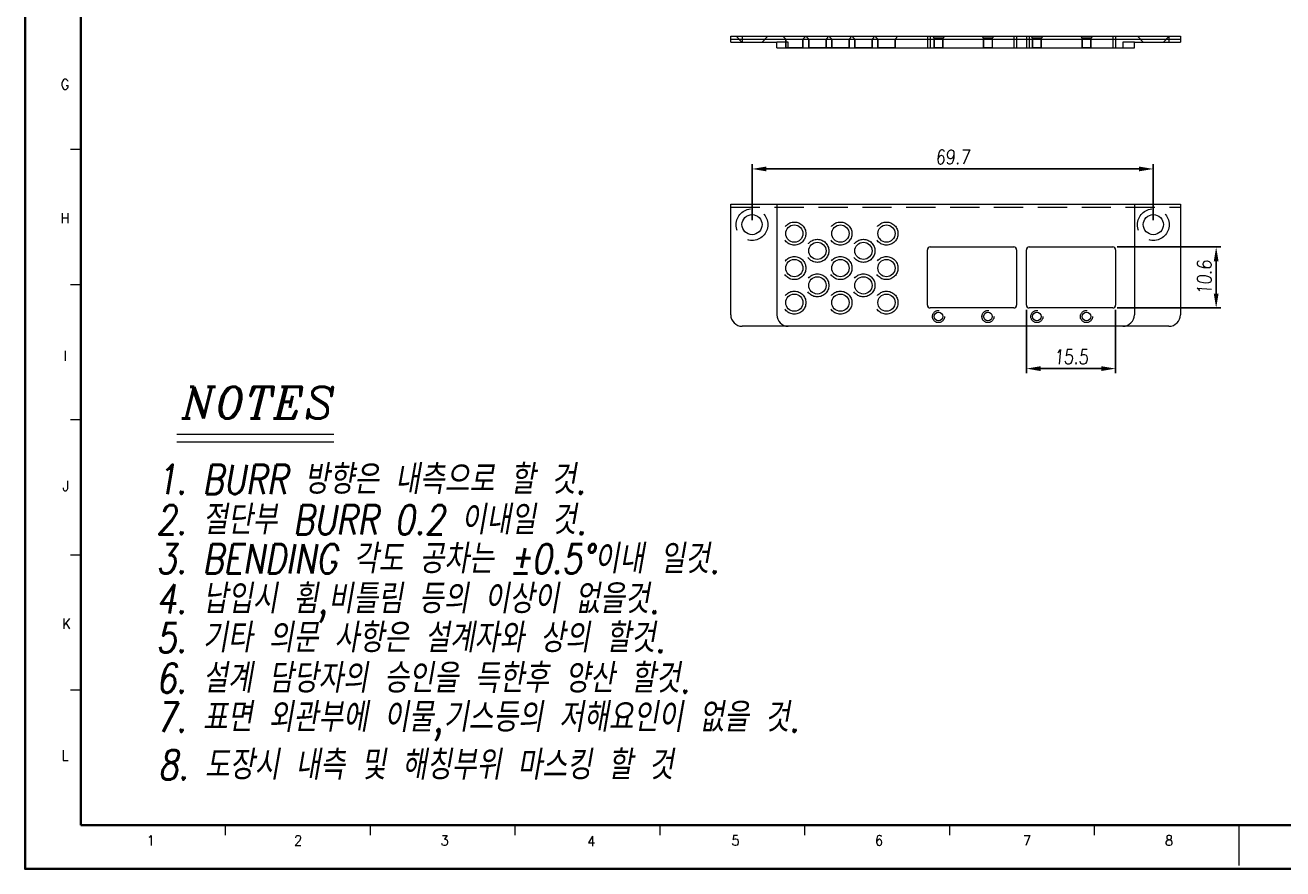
# Model space of a CAD drawing. Header units: millimetres. Extents: x 4065 to 8083, y -652 to 5416.
# Tile 210 of 256: x 5173 to 5391, y 4103 to 4249. Entities that reach past the tile are written whole.
import ezdxf
from ezdxf.enums import TextEntityAlignment as Align

# ---------------------------------------------------------------- set-up
doc = ezdxf.new("R2010")
doc.units = ezdxf.units.MM
doc.header["$LTSCALE"] = 0.8
doc.header["$PDMODE"] = 3
doc.header["$PDSIZE"] = 0.3125
doc.linetypes.add('HIDDEN', pattern=[9.525, 6.35, -3.175])
doc.layers.get('0').update_dxf_attribs({"linetype": 'CONTINUOUS', "lineweight": 0})
doc.layers.get('Defpoints').update_dxf_attribs({"linetype": 'CONTINUOUS', "lineweight": 0})
for name, color, linetype, lineweight in [('2', 3, 'CONTINUOUS', 0), ('3', 5, 'HIDDEN', 0), ('P', 1, 'CONTINUOUS', 0)]:
    doc.layers.add(name, color=color, linetype=linetype, lineweight=lineweight)
doc.styles.add('A', font='ITALIC', dxfattribs={"height": 3})
doc.styles.add('linetech', font='romans.shx', dxfattribs={"width": 0.8, "oblique": 10, "bigfont": 'whgtxt.shx'})
doc.styles.get("Standard").update_dxf_attribs({"font": 'romans.shx', "width": 0.8, "oblique": 5, "bigfont": 'whgtxt.shx'})
doc.dimstyles.get("Standard").update_dxf_attribs({"dimtxt": 2.5, "dimasz": 2.5, "dimexe": 0.8, "dimexo": 0.8, "dimgap": 0.8, "dimtad": 1, "dimdsep": 46, "dimtxsty": 'Standard', "dimcen": 0, "dimclrd": 3, "dimclre": 3, "dimclrt": 3, "dimazin": 0, "dimtp": 0.001, "dimtm": 0.001, "dimtfac": 1, "dimtmove": 0, "dimatfit": 3, "dimfxl": 0, "dimtolj": 1, "dimarcsym": 0})

# ---------------------------------------------------------------- blocks, each defined once
blk = doc.blocks.new('*D1014')
at = {"layer": '2', "color": 3, "lineweight": -2}
for p, q in [((5362.61, 4210.57), (5380.58, 4210.57)), ((5379.78, 4208.07), (5379.78, 4202.47)), ((5362.61, 4199.97), (5380.58, 4199.97))]:
    blk.add_line(p, q, dxfattribs=at)
at = {"layer": '2', "color": 3}
for points in [[(5379.36, 4208.07), (5380.19, 4208.07), (5379.78, 4210.57)], [(5379.36, 4202.47), (5380.19, 4202.47), (5379.78, 4199.97)]]:
    blk.add_solid(points, dxfattribs=at)
at = {"layer": 'Defpoints', "color": 0}
for p in [(5361.81, 4210.57), (5361.81, 4199.97), (5379.78, 4199.97)]:
    blk.add_point(p, dxfattribs=at)
at = {"layer": '2', "color": 3, "insert": (5377.73, 4205.27), "char_height": 2.5, "attachment_point": 5, "rotation": 90}
blk.add_mtext('\\A1;10.6', dxfattribs=at)
blk = doc.blocks.new('*D1015')
at = {"layer": '2', "color": 3, "lineweight": -2}
for p, q in [((5346.81, 4199.67), (5346.81, 4188.63)), ((5362.31, 4199.67), (5362.31, 4188.63)), ((5349.31, 4189.43), (5359.81, 4189.43))]:
    blk.add_line(p, q, dxfattribs=at)
at = {"layer": '2', "color": 3}
for points in [[(5349.31, 4189.85), (5349.31, 4189.01), (5346.81, 4189.43)], [(5359.81, 4189.85), (5359.81, 4189.01), (5362.31, 4189.43)]]:
    blk.add_solid(points, dxfattribs=at)
at = {"layer": 'Defpoints', "color": 0}
for p in [(5346.81, 4200.47), (5362.31, 4200.47), (5362.31, 4189.43)]:
    blk.add_point(p, dxfattribs=at)
at = {"layer": '2', "color": 3, "insert": (5354.56, 4191.48), "char_height": 2.5, "attachment_point": 5}
blk.add_mtext('\\A1;15.5', dxfattribs=at)
blk = doc.blocks.new('*D1016')
at = {"layer": '2', "color": 3, "lineweight": -2}
for p, q in [((5299.16, 4215.24), (5299.16, 4224.92)), ((5368.86, 4215.24), (5368.86, 4224.92)), ((5301.66, 4224.12), (5366.36, 4224.12))]:
    blk.add_line(p, q, dxfattribs=at)
at = {"layer": '2', "color": 3}
for points in [[(5301.66, 4224.53), (5301.66, 4223.7), (5299.16, 4224.12)], [(5366.36, 4224.53), (5366.36, 4223.7), (5368.86, 4224.12)]]:
    blk.add_solid(points, dxfattribs=at)
at = {"layer": 'Defpoints', "color": 0}
for p in [(5368.86, 4224.12), (5299.16, 4214.44), (5368.86, 4214.44)]:
    blk.add_point(p, dxfattribs=at)
at = {"layer": '2', "color": 3, "insert": (5334.01, 4226.17), "char_height": 2.5, "attachment_point": 5}
blk.add_mtext('\\A1;69.7', dxfattribs=at)

msp = doc.modelspace()

# ---------------------------------------------------------------- linework, layer by layer
at = {"color": 7, "linetype": 'Continuous', "lineweight": 35}
for q in [(5182.572, 4391.928), (5585.021, 4110.143)]:
    msp.add_line((5182.572, 4110.143), q, dxfattribs=at)
at = {"linetype": 'Continuous'}
for p, q in [((5295.464, 4246.159), (5295.464, 4247.159)), ((5295.464, 4247.159), (5373.564, 4247.159)), ((5295.464, 4246.659), (5373.564, 4246.659)), ((5373.564, 4247.159), (5373.564, 4246.159)), ((5295.464, 4246.159), (5303.464, 4246.159)), ((5303.464, 4245.159), (5303.464, 4246.159)), ((5303.464, 4245.159), (5365.564, 4245.159)), ((5365.564, 4246.159), (5373.564, 4246.159)), ((5365.564, 4245.159), (5365.564, 4246.159)), ((5295.464, 4198.794), (5295.464, 4217.994)), ((5295.464, 4217.994), (5373.564, 4217.994)), ((5373.564, 4217.994), (5373.564, 4198.794)), ((5329.614, 4200.469), (5329.614, 4210.069)), ((5330.114, 4210.569), (5344.614, 4210.569)), ((5345.114, 4210.069), (5345.114, 4200.469)), ((5346.814, 4200.469), (5346.814, 4210.069)), ((5347.314, 4210.569), (5361.814, 4210.569)), ((5362.314, 4210.069), (5362.314, 4200.469)), ((5344.614, 4199.969), (5330.114, 4199.969)), ((5361.814, 4199.969), (5347.314, 4199.969)), ((5371.564, 4196.794), (5297.464, 4196.794))]:
    msp.add_line(p, q, dxfattribs=at)
at = {"color": 7, "linetype": 'Continuous'}
for p, q in [((5180.813, 4227.553), (5182.572, 4227.553)), ((5180.813, 4204.071), (5182.572, 4204.071)), ((5180.813, 4180.589), (5182.572, 4180.589)), ((5180.813, 4157.107), (5182.572, 4157.107)), ((5180.813, 4133.625), (5182.572, 4133.625)), ((5207.725, 4108.384), (5207.725, 4110.143)), ((5232.878, 4108.384), (5232.878, 4110.143)), ((5258.031, 4108.384), (5258.031, 4110.143)), ((5283.185, 4108.384), (5283.185, 4110.143)), ((5308.338, 4108.384), (5308.338, 4110.143)), ((5333.491, 4108.384), (5333.491, 4110.143)), ((5358.644, 4108.384), (5358.644, 4110.143)), ((5383.797, 4103.107), (5383.797, 4110.143))]:
    msp.add_line(p, q, dxfattribs=at)
at = {"color": 7, "linetype": 'Continuous', "lineweight": 35}
msp.add_lwpolyline([(5172.917, 4399.536), (5172.917, 4102.536), (5592.917, 4102.536), (5592.917, 4399.536)], close=True, dxfattribs=at)
at = {"linetype": 'Continuous'}
for centre, radius in [((5299.164, 4214.444), 1.75), ((5368.864, 4214.444), 1.75), ((5306.514, 4206.894), 1.5), ((5314.514, 4206.894), 1.5), ((5322.514, 4206.894), 1.5), ((5310.514, 4203.894), 1.5), ((5318.514, 4203.894), 1.5), ((5306.514, 4200.894), 1.5), ((5314.514, 4200.894), 1.5), ((5322.514, 4200.894), 1.5), ((5331.544, 4198.474), 0.75), ((5340.144, 4198.474), 0.75), ((5348.644, 4198.474), 0.75), ((5357.244, 4198.474), 0.75)]:
    msp.add_circle(centre, radius, dxfattribs=at)
for centre, radius, start, end in [((5330.114, 4210.069), 0.5, 90, 180), ((5344.614, 4210.069), 0.5, 0, 90), ((5347.314, 4210.069), 0.5, 90, 180), ((5361.814, 4210.069), 0.5, 0, 90), ((5297.464, 4198.794), 2, 180, 270), ((5330.114, 4200.469), 0.5, 180, 270), ((5344.614, 4200.469), 0.5, 270, 0), ((5347.314, 4200.469), 0.5, 180, 270), ((5361.814, 4200.469), 0.5, 270, 0), ((5371.564, 4198.794), 2, 270, 0)]:
    msp.add_arc(centre, radius, start, end, dxfattribs=at)
at = {"layer": '2'}
for p, q in [((5199.234, 4178.057), (5226.543, 4178.057)), ((5199.234, 4176.693), (5226.543, 4176.693))]:
    msp.add_line(p, q, dxfattribs=at)
at = {"layer": '3'}
for p, q in [((5297.414, 4246.159), (5296.414, 4247.159)), ((5297.464, 4247.159), (5297.464, 4246.159)), ((5301.914, 4247.159), (5300.914, 4246.159)), ((5304.514, 4247.159), (5305.014, 4246.659)), ((5305.014, 4246.659), (5305.014, 4245.159)), ((5305.014, 4245.159), (5305.014, 4246.659)), ((5308.514, 4247.159), (5308.014, 4246.659)), ((5308.014, 4246.659), (5308.014, 4245.159)), ((5308.014, 4245.159), (5308.014, 4246.659)), ((5308.514, 4247.159), (5309.014, 4246.659)), ((5309.014, 4246.659), (5309.014, 4245.159)), ((5309.014, 4245.159), (5309.014, 4246.659)), ((5312.514, 4247.159), (5312.014, 4246.659)), ((5312.014, 4246.659), (5312.014, 4245.159)), ((5312.014, 4245.159), (5312.014, 4246.659)), ((5312.514, 4247.159), (5313.014, 4246.659)), ((5313.014, 4246.659), (5313.014, 4245.159)), ((5313.014, 4245.159), (5313.014, 4246.659)), ((5316.514, 4247.159), (5316.014, 4246.659)), ((5316.014, 4246.659), (5316.014, 4245.159)), ((5316.014, 4245.159), (5316.014, 4246.659)), ((5316.514, 4247.159), (5317.014, 4246.659)), ((5317.014, 4246.659), (5317.014, 4245.159)), ((5317.014, 4245.159), (5317.014, 4246.659)), ((5320.514, 4247.159), (5320.014, 4246.659)), ((5320.014, 4246.659), (5320.014, 4245.159)), ((5320.014, 4245.159), (5320.014, 4246.659)), ((5320.514, 4247.159), (5321.014, 4246.659)), ((5321.014, 4246.659), (5321.014, 4245.159)), ((5321.014, 4245.159), (5321.014, 4246.659)), ((5324.514, 4247.159), (5324.014, 4246.659)), ((5324.014, 4246.659), (5324.014, 4245.159)), ((5324.014, 4245.159), (5324.014, 4246.659)), ((5329.614, 4247.159), (5329.614, 4245.159)), ((5330.114, 4247.159), (5330.114, 4245.159)), ((5330.494, 4247.159), (5330.794, 4246.859)), ((5330.794, 4246.859), (5330.794, 4245.159)), ((5330.794, 4245.159), (5330.794, 4246.859)), ((5332.294, 4246.859), (5330.794, 4246.859)), ((5332.594, 4247.159), (5332.294, 4246.859)), ((5332.294, 4246.859), (5332.294, 4245.159)), ((5332.294, 4245.159), (5332.294, 4246.859)), ((5339.094, 4247.159), (5339.394, 4246.859)), ((5340.894, 4246.859), (5339.394, 4246.859)), ((5339.394, 4246.859), (5339.394, 4245.159)), ((5339.394, 4245.159), (5339.394, 4246.859)), ((5341.194, 4247.159), (5340.894, 4246.859)), ((5340.894, 4246.859), (5340.894, 4245.159)), ((5344.614, 4247.159), (5344.614, 4245.159)), ((5345.114, 4247.159), (5345.114, 4245.159)), ((5346.814, 4247.159), (5346.814, 4245.159)), ((5347.314, 4247.159), (5347.314, 4245.159)), ((5347.594, 4247.159), (5347.894, 4246.859)), ((5349.394, 4246.859), (5347.894, 4246.859)), ((5347.894, 4246.859), (5347.894, 4245.159)), ((5347.894, 4245.159), (5347.894, 4246.859)), ((5349.694, 4247.159), (5349.394, 4246.859)), ((5349.394, 4246.859), (5349.394, 4245.159)), ((5349.394, 4245.159), (5349.394, 4246.859)), ((5356.194, 4247.159), (5356.494, 4246.859)), ((5357.994, 4246.859), (5356.494, 4246.859)), ((5356.494, 4246.859), (5356.494, 4245.159)), ((5356.494, 4245.159), (5356.494, 4246.859)), ((5358.294, 4247.159), (5357.994, 4246.859)), ((5357.994, 4246.859), (5357.994, 4245.159)), ((5357.994, 4245.159), (5357.994, 4246.859)), ((5361.814, 4247.159), (5361.814, 4245.159)), ((5362.314, 4247.159), (5362.314, 4245.159)), ((5367.114, 4246.159), (5366.114, 4247.159)), ((5371.614, 4247.159), (5370.614, 4246.159)), ((5371.564, 4247.159), (5371.564, 4246.159)), ((5305.464, 4246.159), (5303.464, 4246.159)), ((5308.014, 4245.159), (5305.014, 4245.159)), ((5305.464, 4245.159), (5305.464, 4246.159)), ((5312.014, 4245.159), (5309.014, 4245.159)), ((5316.014, 4245.159), (5312.164, 4245.159)), ((5320.014, 4245.159), (5317.014, 4245.159)), ((5324.014, 4245.159), (5321.014, 4245.159)), ((5332.294, 4245.159), (5330.794, 4245.159)), ((5340.894, 4245.159), (5339.394, 4245.159)), ((5349.394, 4245.159), (5347.894, 4245.159)), ((5357.994, 4245.159), (5356.494, 4245.159)), ((5365.564, 4246.159), (5363.564, 4246.159)), ((5363.564, 4246.159), (5363.564, 4245.159)), ((5295.464, 4217.494), (5373.564, 4217.494))]:
    msp.add_line(p, q, dxfattribs=at)
for centre, radius in [((5299.164, 4214.444), 2.75), ((5368.864, 4214.444), 2.75), ((5306.514, 4212.894), 2), ((5314.514, 4212.894), 2), ((5322.514, 4212.894), 2), ((5310.514, 4209.894), 2), ((5318.514, 4209.894), 2), ((5306.514, 4206.894), 2), ((5314.514, 4206.894), 2), ((5322.514, 4206.894), 2), ((5310.514, 4203.894), 2), ((5318.514, 4203.894), 2), ((5306.514, 4200.894), 2), ((5314.514, 4200.894), 2), ((5322.514, 4200.894), 2), ((5331.544, 4198.474), 1.05), ((5340.144, 4198.474), 1.05), ((5348.644, 4198.474), 1.05), ((5357.244, 4198.474), 1.05)]:
    msp.add_circle(centre, radius, dxfattribs=at)
at = {"layer": 'P', "linetype": 'Continuous'}
for p, q in [((5303.464, 4217.994), (5303.464, 4198.794)), ((5365.564, 4217.994), (5365.564, 4198.794))]:
    msp.add_line(p, q, dxfattribs=at)
for centre in [(5306.514, 4212.894), (5314.514, 4212.894), (5322.514, 4212.894), (5310.514, 4209.894), (5318.514, 4209.894)]:
    msp.add_circle(centre, 1.5, dxfattribs=at)
for centre, start, end in [((5305.464, 4198.794), 180, 270), ((5363.564, 4198.794), 270, 0)]:
    msp.add_arc(centre, 2, start, end, dxfattribs=at)

# ---------------------------------------------------------------- texts
at = {"color": 7, "linetype": 'Continuous', "width": 0.933333}
for s, p in [('G', (5179.844, 4238.825)), ('H', (5179.844, 4215.562)), ('I', (5179.844, 4191.656)), ('J', (5179.973, 4169.035)), ('K', (5180.101, 4145.129)), ('L', (5179.844, 4122.251)), ('1', (5194.753, 4107.47)), ('2', (5220.33, 4107.47)), ('3', (5245.779, 4107.47)), ('4', (5271.227, 4107.342)), ('5', (5296.29, 4107.47)), ('6', (5321.224, 4107.47)), ('7', (5346.93, 4107.47)), ('8', (5371.607, 4107.47))]:
    msp.add_text(s, height=1.759, dxfattribs=at).set_placement(p, align=Align.MIDDLE_CENTER)
at = {"layer": '2', "style": 'A'}
msp.add_text('NOTES', height=5.4559, dxfattribs=at).set_placement((5200.154, 4180.79))
at = {"layer": '2', "color": 3, "lineweight": 0, "style": 'linetech', "oblique": 10, "width": 0.8}
for s, p in [('1. BURR 방향은 내측으로 할 것.', (5195.692, 4167.647)), ('2. 절단부 BURR 0.2 이내일 것.', (5195.692, 4160.632)), ('3. BENDING 각도 공차는 %%p0.5%%D이내 일것.', (5195.692, 4153.85)), ('4. 납입시 휨,비틀림 등의 이상이 없을것.', (5195.692, 4146.906)), ('5. 기타 의문 사항은 설계자와 상의 할것.', (5195.692, 4140.124)), ('6. 설계 담당자의 승인을 득한후 양산 할것.', (5195.692, 4133.109)), ('7. 표면 외관부에 이물,기스등의 저해요인이 없을 것.', (5195.692, 4126.328)), ('8. 도장시 내측 및 해칭부위 마스킹 할 것', (5196.032, 4118.044))]:
    msp.add_text(s, height=5.09217, dxfattribs=at).set_placement(p)

# ---------------------------------------------------------------- dimensions: what is measured, and where the dimension line sits
at = {"layer": '2'}
for base, p1, p2, picture, middle in [((5368.864, 4224.115), (5299.164, 4214.444), (5368.864, 4214.444), '*D1016', (5334.014, 4226.165)), ((5362.314, 4189.431), (5346.814, 4200.469), (5362.314, 4200.469), '*D1015', (5354.564, 4191.481))]:
    dim = msp.add_linear_dim(base=base, p1=p1, p2=p2, dimstyle='Standard', override={"dimazin": 2}, dxfattribs=at)
    dim.commit()
    dim.dimension.update_dxf_attribs({"geometry": picture, "text_midpoint": middle})
dim = msp.add_linear_dim(base=(5379.776, 4199.969), p1=(5361.814, 4210.569), p2=(5361.814, 4199.969), angle=90, dimstyle='Standard', override={"dimazin": 2}, dxfattribs=at)
dim.commit()
dim.dimension.update_dxf_attribs({"geometry": '*D1014', "text_midpoint": (5377.726, 4205.269)})

doc.saveas('drawing.dxf')
